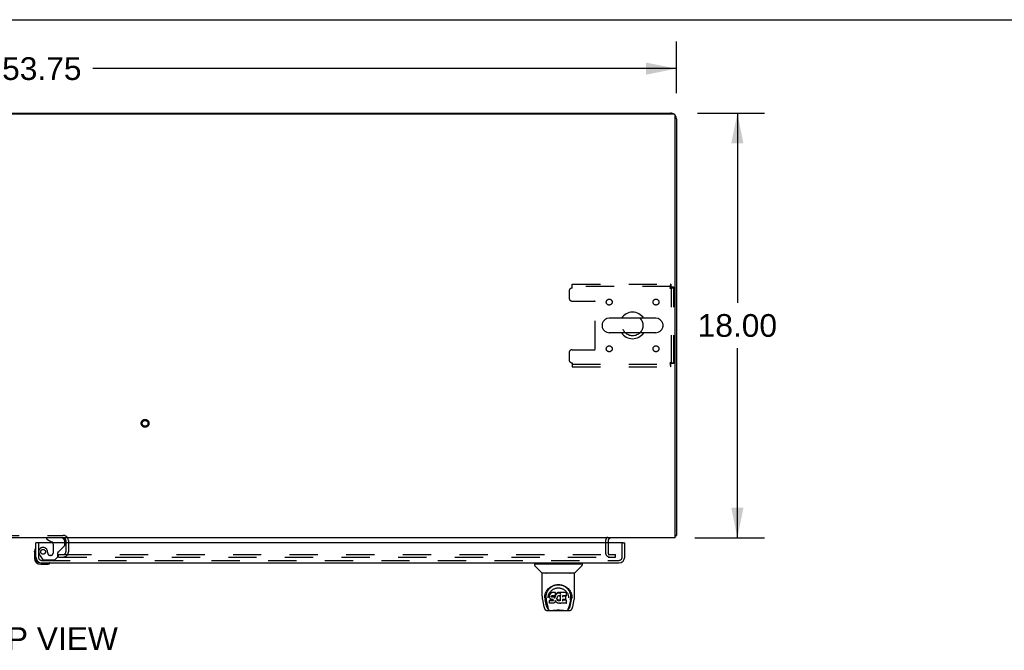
# Model space of a CAD drawing. Header units: inches. Extents: x 0 to 218, y 0 to 141.
# Tile 72 of 76: x 66 to 108, y 114 to 141. Entities that reach past the tile are written whole.
import ezdxf

# ---------------------------------------------------------------- set-up
doc = ezdxf.new("R2010")
doc.units = ezdxf.units.IN
doc.header["$LTSCALE"] = 11.987179
doc.header["$MEASUREMENT"] = 0
doc.linetypes.add('HIDDEN', pattern=[0.2, 0.1, -0.1])
doc.layers.get('0').update_dxf_attribs({"linetype": 'CONTINUOUS'})
for name, color, linetype in [('DEFAULT_2', 8, 'HIDDEN'), ('DIMENSIONS', 7, 'CONTINUOUS'), ('MAIN_RH_DOOR_ASSEMBLY', 7, 'CONTINUOUS')]:
    doc.layers.add(name, color=color, linetype=linetype)
doc.styles.get("Standard").update_dxf_attribs({"font": 'arial.ttf'})
doc.dimstyles.new('DIMSTYLE_1', dxfattribs={"dimtxt": 0.961538, "dimasz": 1.282051, "dimexe": 0.09, "dimexo": 0.07, "dimgap": 0.0375, "dimtad": 0, "dimtih": 1, "dimtoh": 1, "dimzin": 4, "dimdsep": 46, "dimtxsty": 'Standard', "dimblk": '_FILLED', "dimblk1": '_FILLED', "dimblk2": '_FILLED', "dimcen": 0.09, "dimadec": 3, "dimazin": 1, "dimtfac": 1, "dimtdec": 3, "dimtofl": 0, "dimtmove": 0, "dimatfit": 3, "dimldrblk": '_FILLED', "dimfxl": 0, "dimtolj": 1, "dimtzin": 4, "dimarcsym": 0})

# ---------------------------------------------------------------- blocks, each defined once
blk = doc.blocks.new('_FILLED')
at = {"color": 0, "linetype": 'ByBlock'}
blk.add_solid([(0, 0), (-1, 0.2), (-1, -0.2)], dxfattribs=at)
blk = doc.blocks.new('*D1')
at = {"layer": 'DIMENSIONS', "color": 2, "linetype": 'Continuous'}
for p, q in [((40.523, 137.915), (40.523, 140.106)), ((94.273, 137.915), (94.273, 140.106)), ((40.523, 138.952), (65.237, 138.952)), ((94.273, 138.952), (69.559, 138.952))]:
    blk.add_line(p, q, dxfattribs=at)
at = {"layer": 'DIMENSIONS', "color": 2, "linetype": 'Continuous', "xscale": 1.2820512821, "yscale": 1.2820512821, "zscale": 1.2820512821, "rotation": 180}
blk.add_blockref('_FILLED', (40.523, 138.952), dxfattribs=at)
at = {"layer": 'DIMENSIONS', "color": 2, "linetype": 'Continuous', "xscale": 1.2820512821, "yscale": 1.2820512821, "zscale": 1.2820512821}
blk.add_blockref('_FILLED', (94.273, 138.952), dxfattribs=at)
at = {"layer": 'DIMENSIONS', "color": 2, "linetype": 'Continuous', "insert": (67.398, 139.433), "char_height": 0.9615, "width": 3.36002, "attachment_point": 2, "line_spacing_factor": 0.9}
blk.add_mtext('53.75', dxfattribs=at)
blk = doc.blocks.new('*D2')
at = {"layer": 'DIMENSIONS', "color": 2, "linetype": 'Continuous'}
for p, q in [((95.17, 137.069), (98.009, 137.069)), ((96.856, 137.069), (96.856, 129.031)), ((96.856, 119.069), (96.856, 127.108)), ((95.056, 119.069), (98.009, 119.069))]:
    blk.add_line(p, q, dxfattribs=at)
at = {"layer": 'DIMENSIONS', "color": 2, "linetype": 'Continuous', "xscale": 1.2820512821, "yscale": 1.2820512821, "zscale": 1.2820512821}
for p, rotation in [((96.856, 137.069), 90), ((96.856, 119.069), 270)]:
    blk.add_blockref('_FILLED', p, dxfattribs=dict(at, rotation=rotation))
at = {"layer": 'DIMENSIONS', "color": 2, "linetype": 'Continuous', "insert": (96.856, 128.55), "char_height": 0.9615, "width": 3.36002, "attachment_point": 2, "line_spacing_factor": 0.9}
blk.add_mtext('18.00', dxfattribs=at)

msp = doc.modelspace()

# ---------------------------------------------------------------- linework, layer by layer
at = {"color": 7, "linetype": 'Continuous'}
for p, q in [((0, 141.026), (217.949, 141.026)), ((94.169, 137.017), (40.627, 137.017)), ((40.769, 137.069), (94.026, 137.069)), ((77.273, 137.069), (77.273, 137.017)), ((94.221, 119.069), (94.221, 136.965)), ((94.273, 136.823), (94.273, 119.173)), ((91.131, 128.113), (91.131, 128.026)), ((93.406, 128.375), (91.431, 128.375)), ((93.706, 128.113), (93.706, 128.026)), ((93.406, 127.763), (91.431, 127.763)), ((94.221, 119.069), (40.575, 119.069)), ((68.419, 118.927), (68.419, 118.865)), ((91.377, 118.927), (91.377, 118.865)), ((94.273, 119.173), (94.221, 119.173))]:
    msp.add_line(p, q, dxfattribs=at)
for points in [[(94.221, 119.154), (94.221, 119.154), (94.225, 119.155), (94.229, 119.156), (94.233, 119.157), (94.237, 119.158)], [(94.237, 119.158), (94.245, 119.159), (94.249, 119.16), (94.252, 119.161), (94.255, 119.161), (94.258, 119.162), (94.261, 119.163), (94.264, 119.164), (94.266, 119.165), (94.268, 119.166), (94.269, 119.167), (94.271, 119.168), (94.272, 119.169), (94.272, 119.171), (94.273, 119.172), (94.273, 119.173)]]:
    msp.add_lwpolyline(points, dxfattribs=at)
for centre, radius, start, end in [((94.026, 136.823), 0.246, 51.7355, 90), ((94.169, 136.965), 0.052, 0, 90), ((94.026, 136.823), 0.246, 0, 38.2645), ((92.419, 128.069), 0.562, 32.9567, 147.0433), ((91.275, 128.113), 0.144, 164.3697, 180), ((91.275, 128.026), 0.144, 180, 195.6303), ((91.431, 128.069), 0.306, 90, 164.3697), ((93.406, 128.069), 0.306, 15.6303, 90), ((93.563, 128.113), 0.144, 0, 15.6303), ((93.563, 128.026), 0.144, 344.3697, 360), ((91.431, 128.069), 0.306, 195.6303, 270), ((92.419, 128.069), 0.562, 212.956, 327.044), ((93.406, 128.069), 0.306, 270, 344.3697), ((68.304, 118.954), 0.115, 64.7498, 90), ((91.519, 118.927), 0.142, 90, 180)]:
    msp.add_arc(centre, radius, start, end, dxfattribs=at)
at = {"color": 3, "linetype": 'Continuous'}
msp.add_arc((68.304, 118.954), 0.115, 0, 64.7498, dxfattribs=at)
at = {"layer": 'DEFAULT_2', "color": 8, "linetype": 'HIDDEN'}
for p, q in [((89.856, 129.819), (94.035, 129.819)), ((89.856, 129.652), (89.856, 129.819)), ((94.035, 129.715), (89.856, 129.715)), ((94.035, 129.819), (94.035, 129.715)), ((94.169, 129.685), (94.065, 129.685)), ((94.065, 126.453), (94.065, 129.685)), ((94.169, 126.453), (94.169, 129.685)), ((89.731, 129.527), (89.731, 129.226)), ((89.856, 129.101), (90.801, 129.101)), ((90.831, 127.068), (90.831, 129.071)), ((89.731, 126.913), (89.731, 126.611)), ((89.856, 127.038), (90.801, 127.038)), ((89.856, 126.486), (89.856, 126.319)), ((89.856, 126.423), (94.035, 126.423)), ((94.035, 126.319), (94.035, 126.423)), ((94.169, 126.453), (94.065, 126.453)), ((89.856, 126.319), (94.035, 126.319)), ((65.242, 119.173), (68.304, 119.173)), ((68.419, 118.954), (68.419, 118.927)), ((68.419, 118.865), (68.419, 118.476)), ((68.523, 118.954), (68.523, 118.476)), ((91.273, 118.927), (91.273, 118.443)), ((91.377, 118.865), (91.377, 118.443)), ((68.106, 118.361), (68.304, 118.361)), ((68.106, 118.257), (68.106, 118.361)), ((68.106, 118.257), (91.356, 118.257)), ((68.304, 118.361), (91.356, 118.361)), ((91.384, 118.361), (91.689, 118.361)), ((91.384, 118.257), (91.689, 118.257)), ((91.689, 118.257), (91.689, 118.361))]:
    msp.add_line(p, q, dxfattribs=at)
for points in [[(94.035, 129.819), (94.032, 129.818), (94.03, 129.815), (94.028, 129.81), (94.025, 129.803), (94.023, 129.794), (94.021, 129.783), (94.018, 129.77), (94.016, 129.757), (94.014, 129.741), (94.011, 129.725), (94.009, 129.708), (94.007, 129.69), (94.004, 129.671), (94.002, 129.652)], [(94.035, 129.715), (94.032, 129.715), (94.03, 129.714), (94.028, 129.712), (94.025, 129.709), (94.023, 129.706), (94.021, 129.702), (94.018, 129.697), (94.016, 129.692), (94.014, 129.686), (94.011, 129.68), (94.009, 129.673), (94.007, 129.666), (94.004, 129.659), (94.002, 129.652)], [(94.002, 129.652), (94.02, 129.655), (94.039, 129.657), (94.057, 129.659), (94.074, 129.662), (94.091, 129.664), (94.106, 129.667), (94.12, 129.669), (94.132, 129.671), (94.143, 129.674), (94.152, 129.676), (94.159, 129.678), (94.165, 129.681), (94.168, 129.683), (94.169, 129.685)], [(94.002, 129.652), (94.009, 129.655), (94.016, 129.657), (94.023, 129.659), (94.029, 129.662), (94.035, 129.664), (94.041, 129.667), (94.046, 129.669), (94.051, 129.671), (94.055, 129.674), (94.059, 129.676), (94.061, 129.678), (94.063, 129.681), (94.064, 129.683), (94.065, 129.685)], [(94.169, 126.453), (94.168, 126.456), (94.165, 126.458), (94.159, 126.46), (94.152, 126.463), (94.143, 126.465), (94.132, 126.468), (94.12, 126.47), (94.106, 126.472), (94.091, 126.475), (94.074, 126.477), (94.057, 126.479), (94.039, 126.482), (94.02, 126.484), (94.002, 126.486)], [(94.002, 126.486), (94.004, 126.479), (94.007, 126.472), (94.009, 126.466), (94.011, 126.459), (94.014, 126.453), (94.016, 126.447), (94.018, 126.442), (94.021, 126.437), (94.023, 126.433), (94.025, 126.43), (94.028, 126.427), (94.03, 126.425), (94.032, 126.424), (94.035, 126.423)], [(94.065, 126.453), (94.064, 126.456), (94.063, 126.458), (94.061, 126.46), (94.059, 126.463), (94.055, 126.465), (94.051, 126.468), (94.046, 126.47), (94.041, 126.472), (94.035, 126.475), (94.029, 126.477), (94.023, 126.479), (94.016, 126.482), (94.009, 126.484), (94.002, 126.486)], [(94.002, 126.486), (94.004, 126.468), (94.007, 126.449), (94.009, 126.431), (94.011, 126.414), (94.014, 126.398), (94.016, 126.382), (94.018, 126.368), (94.021, 126.356), (94.023, 126.345), (94.025, 126.336), (94.028, 126.329), (94.03, 126.324), (94.032, 126.32), (94.035, 126.319)]]:
    msp.add_lwpolyline(points, dxfattribs=at)
for centre, radius in [((91.429, 129.059), 0.125), ((93.408, 129.059), 0.125), ((92.419, 128.069), 0.438), ((91.429, 127.08), 0.125), ((93.408, 127.08), 0.125), ((71.773, 123.923), 0.164), ((71.773, 123.923), 0.124)]:
    msp.add_circle(centre, radius, dxfattribs=at)
for centre, radius, start, end in [((89.856, 129.527), 0.125, 90, 180), ((89.856, 129.226), 0.125, 180, 270), ((90.801, 129.071), 0.03, 0, 90), ((89.856, 126.913), 0.125, 90, 180), ((90.801, 127.068), 0.03, 270, 360), ((89.856, 126.611), 0.125, 180, 270), ((68.304, 118.954), 0.219, 0, 90), ((91.519, 118.927), 0.246, 130.9655, 180), ((68.304, 118.476), 0.219, 270, 360), ((68.304, 118.476), 0.115, 270, 360), ((91.459, 118.443), 0.186, 180, 270), ((91.459, 118.443), 0.0823, 180, 270)]:
    msp.add_arc(centre, radius, start, end, dxfattribs=at)
at = {"layer": 'MAIN_RH_DOOR_ASSEMBLY', "color": 7, "linetype": 'Continuous'}
for p, q in [((67.21, 118.865), (67.148, 118.865)), ((67.59, 119.069), (67.59, 119.03)), ((67.59, 119.03), (67.828, 118.892)), ((68.377, 118.865), (68.377, 118.912)), ((92.023, 118.865), (92.085, 118.865)), ((67.088, 118.471), (67.091, 118.509)), ((67.088, 118.471), (67.088, 118.214)), ((67.134, 118.606), (67.134, 118.606)), ((67.148, 118.258), (67.148, 118.214)), ((67.351, 118.011), (67.394, 118.011)), ((88.328, 117.972), (88.328, 118.011)), ((90.218, 117.972), (90.218, 118.011)), ((67.351, 117.951), (67.607, 117.951)), ((67.736, 117.996), (67.74, 117.997)), ((67.74, 117.997), (67.741, 117.998)), ((88.269, 117.964), (88.269, 117.91)), ((88.277, 117.972), (90.269, 117.972)), ((88.575, 117.587), (88.28, 117.882)), ((89.97, 117.587), (90.265, 117.882)), ((90.277, 117.964), (90.277, 117.91)), ((88.584, 116.599), (88.584, 117.563)), ((89.954, 117.57), (88.592, 117.57)), ((89.95, 117.578), (88.596, 117.578)), ((88.658, 117.578), (88.656, 117.574)), ((88.656, 117.574), (88.656, 117.574)), ((89.89, 117.574), (89.888, 117.578)), ((89.89, 117.574), (89.89, 117.574)), ((89.962, 116.599), (89.962, 117.563)), ((88.84, 116.854), (88.866, 116.888)), ((88.997, 116.759), (88.971, 116.751)), ((89.15, 116.759), (88.997, 116.759)), ((88.997, 116.722), (88.997, 116.759)), ((89.149, 116.724), (89.15, 116.759)), ((89.151, 116.704), (89.15, 116.759)), ((89.624, 116.771), (89.641, 116.747)), ((88.599, 116.456), (88.664, 116.15)), ((88.691, 116.514), (88.695, 116.572)), ((88.691, 116.515), (88.691, 116.514)), ((88.695, 116.572), (88.703, 116.626)), ((88.705, 116.632), (88.704, 116.578)), ((88.772, 116.182), (88.716, 116.459)), ((88.752, 116.525), (88.754, 116.499)), ((88.762, 116.435), (88.825, 116.131)), ((88.837, 116.528), (88.837, 116.528)), ((88.897, 116.652), (88.896, 116.627)), ((88.896, 116.593), (88.896, 116.627)), ((88.898, 116.568), (88.896, 116.592)), ((88.896, 116.592), (88.896, 116.592)), ((88.902, 116.677), (88.897, 116.652)), ((88.898, 116.617), (88.897, 116.652)), ((88.898, 116.568), (88.898, 116.567)), ((88.902, 116.543), (88.898, 116.567)), ((88.912, 116.701), (88.902, 116.677)), ((88.903, 116.642), (88.902, 116.677)), ((88.912, 116.519), (88.902, 116.543)), ((88.902, 116.543), (88.902, 116.543)), ((88.91, 116.426), (88.902, 116.418)), ((88.904, 116.305), (88.902, 116.418)), ((88.972, 116.427), (88.91, 116.426)), ((88.91, 116.39), (88.91, 116.426)), ((88.927, 116.723), (88.912, 116.701)), ((88.913, 116.666), (88.912, 116.701)), ((88.925, 116.498), (88.912, 116.519)), ((88.912, 116.519), (88.912, 116.519)), ((88.925, 116.498), (88.926, 116.498)), ((88.943, 116.48), (88.926, 116.498)), ((88.937, 116.733), (88.927, 116.723)), ((88.927, 116.687), (88.927, 116.723)), ((88.948, 116.74), (88.937, 116.733)), ((88.937, 116.697), (88.937, 116.733)), ((88.964, 116.466), (88.943, 116.48)), ((88.943, 116.48), (88.943, 116.48)), ((88.971, 116.751), (88.948, 116.74)), ((88.948, 116.704), (88.948, 116.74)), ((88.977, 116.461), (88.964, 116.466)), ((88.964, 116.466), (88.964, 116.466)), ((88.971, 116.714), (88.971, 116.751)), ((89.032, 116.427), (88.972, 116.427)), ((88.972, 116.39), (88.972, 116.427)), ((88.972, 116.39), (88.972, 116.388)), ((88.99, 116.459), (88.977, 116.461)), ((88.977, 116.461), (88.977, 116.461)), ((88.986, 116.595), (88.985, 116.581)), ((88.988, 116.608), (88.986, 116.595)), ((88.986, 116.575), (88.986, 116.593)), ((88.987, 116.569), (88.988, 116.604)), ((88.99, 116.612), (88.988, 116.608)), ((88.991, 116.601), (88.988, 116.604)), ((88.993, 116.614), (88.99, 116.611)), ((88.99, 116.565), (88.991, 116.601)), ((89.038, 116.459), (88.99, 116.459)), ((88.994, 116.598), (88.991, 116.601)), ((89.004, 116.617), (88.993, 116.614)), ((89.006, 116.595), (88.994, 116.598)), ((88.994, 116.562), (88.994, 116.598)), ((89.018, 116.618), (89.004, 116.617)), ((89.005, 116.557), (89.006, 116.558)), ((89.029, 116.596), (89.006, 116.595)), ((89.006, 116.558), (89.006, 116.595)), ((89.018, 116.619), (89.018, 116.618)), ((89.131, 116.618), (89.018, 116.618)), ((89.054, 116.594), (89.029, 116.596)), ((89.029, 116.559), (89.029, 116.596)), ((89.029, 116.557), (89.029, 116.559)), ((89.046, 116.428), (89.032, 116.427)), ((89.032, 116.39), (89.032, 116.427)), ((89.032, 116.39), (89.033, 116.389)), ((89.044, 116.458), (89.038, 116.459)), ((89.038, 116.459), (89.038, 116.459)), ((89.049, 116.456), (89.044, 116.458)), ((89.051, 116.431), (89.046, 116.428)), ((89.046, 116.391), (89.046, 116.428)), ((89.054, 116.453), (89.049, 116.456)), ((89.055, 116.435), (89.051, 116.431)), ((89.051, 116.394), (89.051, 116.431)), ((89.053, 116.556), (89.054, 116.557)), ((89.079, 116.589), (89.054, 116.594)), ((89.054, 116.557), (89.054, 116.594)), ((89.058, 116.448), (89.054, 116.453)), ((89.061, 116.442), (89.055, 116.435)), ((89.056, 116.399), (89.055, 116.435)), ((89.064, 116.436), (89.058, 116.448)), ((89.064, 116.411), (89.063, 116.436)), ((89.066, 116.423), (89.064, 116.436)), ((89.066, 116.417), (89.066, 116.426)), ((89.091, 116.583), (89.079, 116.589)), ((89.079, 116.552), (89.079, 116.589)), ((89.102, 116.575), (89.091, 116.583)), ((89.091, 116.546), (89.091, 116.583)), ((89.121, 116.557), (89.102, 116.575)), ((89.102, 116.539), (89.102, 116.575)), ((89.12, 116.521), (89.121, 116.557)), ((89.128, 116.345), (89.12, 116.335)), ((89.13, 116.542), (89.121, 116.557)), ((89.133, 116.357), (89.128, 116.346)), ((89.128, 116.346), (89.128, 116.345)), ((89.133, 116.585), (89.13, 116.542)), ((89.13, 116.506), (89.13, 116.542)), ((89.143, 116.619), (89.131, 116.618)), ((89.131, 116.618), (89.131, 116.619)), ((89.132, 116.499), (89.131, 116.5)), ((89.137, 116.607), (89.133, 116.585)), ((89.134, 116.55), (89.133, 116.585)), ((89.143, 116.379), (89.133, 116.357)), ((89.133, 116.357), (89.133, 116.357)), ((89.14, 116.619), (89.137, 116.607)), ((89.138, 116.573), (89.137, 116.607)), ((89.147, 116.631), (89.143, 116.62)), ((89.144, 116.595), (89.143, 116.621)), ((89.149, 116.403), (89.143, 116.379)), ((89.143, 116.379), (89.143, 116.379)), ((89.149, 116.646), (89.147, 116.632)), ((89.147, 116.632), (89.147, 116.631)), ((89.15, 116.67), (89.149, 116.646)), ((89.152, 116.652), (89.149, 116.643)), ((89.149, 116.646), (89.149, 116.646)), ((89.149, 116.414), (89.149, 116.415)), ((89.149, 116.415), (89.149, 116.415)), ((89.149, 116.413), (89.149, 116.414)), ((89.15, 116.413), (89.149, 116.413)), ((89.149, 116.413), (89.149, 116.413)), ((89.15, 116.411), (89.149, 116.403)), ((89.149, 116.403), (89.149, 116.403)), ((89.15, 116.67), (89.151, 116.704)), ((89.17, 116.375), (89.15, 116.411)), ((89.163, 116.672), (89.152, 116.652)), ((89.152, 116.616), (89.152, 116.652)), ((89.176, 116.692), (89.163, 116.672)), ((89.164, 116.637), (89.163, 116.672)), ((89.183, 116.357), (89.17, 116.375)), ((89.17, 116.375), (89.17, 116.375)), ((89.192, 116.709), (89.176, 116.692)), ((89.177, 116.656), (89.176, 116.692)), ((89.199, 116.34), (89.183, 116.357)), ((89.183, 116.357), (89.183, 116.357)), ((89.209, 116.726), (89.192, 116.709)), ((89.192, 116.673), (89.192, 116.709)), ((89.228, 116.74), (89.209, 116.726)), ((89.209, 116.69), (89.209, 116.726)), ((89.216, 116.52), (89.214, 116.494)), ((89.215, 116.481), (89.216, 116.516)), ((89.219, 116.546), (89.216, 116.52)), ((89.216, 116.516), (89.216, 116.52)), ((89.219, 116.504), (89.216, 116.516)), ((89.218, 116.469), (89.219, 116.504)), ((89.223, 116.557), (89.219, 116.545)), ((89.228, 116.48), (89.219, 116.504)), ((89.228, 116.567), (89.223, 116.557)), ((89.251, 116.75), (89.228, 116.74)), ((89.229, 116.704), (89.228, 116.74)), ((89.242, 116.59), (89.228, 116.567)), ((89.24, 116.458), (89.228, 116.48)), ((89.228, 116.445), (89.228, 116.48)), ((89.248, 116.448), (89.24, 116.458)), ((89.24, 116.422), (89.24, 116.458)), ((89.249, 116.598), (89.242, 116.59)), ((89.258, 116.44), (89.248, 116.448)), ((89.248, 116.412), (89.248, 116.448)), ((89.258, 116.604), (89.249, 116.598)), ((89.274, 116.755), (89.251, 116.75)), ((89.251, 116.713), (89.251, 116.75)), ((89.257, 116.404), (89.258, 116.44)), ((89.282, 116.614), (89.258, 116.604)), ((89.268, 116.433), (89.258, 116.44)), ((89.279, 116.428), (89.268, 116.433)), ((89.268, 116.397), (89.268, 116.433)), ((89.298, 116.758), (89.274, 116.755)), ((89.274, 116.719), (89.274, 116.755)), ((89.291, 116.426), (89.279, 116.428)), ((89.279, 116.392), (89.279, 116.428)), ((89.293, 116.617), (89.282, 116.614)), ((89.291, 116.426), (89.304, 116.426)), ((89.291, 116.389), (89.291, 116.426)), ((89.291, 116.388), (89.291, 116.389)), ((89.304, 116.617), (89.293, 116.617)), ((89.298, 116.758), (89.322, 116.757)), ((89.298, 116.721), (89.298, 116.758)), ((89.298, 116.72), (89.298, 116.721)), ((89.315, 116.614), (89.304, 116.617)), ((89.316, 116.428), (89.304, 116.426)), ((89.304, 116.389), (89.304, 116.426)), ((89.304, 116.388), (89.304, 116.389)), ((89.327, 116.61), (89.315, 116.614)), ((89.328, 116.432), (89.316, 116.428)), ((89.316, 116.391), (89.316, 116.428)), ((89.335, 116.755), (89.322, 116.757)), ((89.322, 116.72), (89.322, 116.757)), ((89.322, 116.719), (89.322, 116.72)), ((89.339, 116.437), (89.328, 116.432)), ((89.328, 116.395), (89.328, 116.432)), ((89.348, 116.751), (89.335, 116.755)), ((89.335, 116.719), (89.335, 116.755)), ((89.349, 116.444), (89.339, 116.437)), ((89.339, 116.4), (89.339, 116.437)), ((89.361, 116.657), (89.345, 116.617)), ((89.347, 116.714), (89.348, 116.751)), ((89.36, 116.743), (89.348, 116.751)), ((89.35, 116.408), (89.349, 116.444)), ((89.608, 116.757), (89.359, 116.757)), ((89.36, 116.708), (89.359, 116.757)), ((89.362, 116.658), (89.361, 116.658)), ((89.366, 116.405), (89.361, 116.657)), ((89.363, 116.664), (89.362, 116.662)), ((89.362, 116.662), (89.362, 116.661)), ((89.362, 116.661), (89.362, 116.66)), ((89.362, 116.66), (89.362, 116.659)), ((89.362, 116.659), (89.362, 116.659)), ((89.362, 116.659), (89.362, 116.658)), ((89.362, 116.658), (89.362, 116.658)), ((89.362, 116.658), (89.362, 116.658)), ((89.363, 116.665), (89.363, 116.664)), ((89.368, 116.396), (89.367, 116.398)), ((89.45, 116.462), (89.448, 116.388)), ((89.577, 116.462), (89.449, 116.462)), ((89.609, 116.423), (89.449, 116.423)), ((89.608, 116.618), (89.45, 116.618)), ((89.451, 116.618), (89.45, 116.56)), ((89.577, 116.595), (89.451, 116.595)), ((89.589, 116.474), (89.591, 116.581)), ((89.617, 116.306), (89.619, 116.412)), ((89.622, 116.632), (89.624, 116.741)), ((89.706, 116.559), (89.708, 116.528)), ((89.708, 116.528), (89.708, 116.528)), ((89.783, 116.432), (89.721, 116.131)), ((89.773, 116.182), (89.83, 116.459)), ((89.829, 116.677), (89.842, 116.626)), ((89.841, 116.632), (89.841, 116.578)), ((89.854, 116.514), (89.854, 116.515)), ((89.882, 116.15), (89.947, 116.456)), ((88.788, 115.996), (89.758, 115.996)), ((88.831, 116.074), (88.838, 116.074)), ((88.838, 116.074), (88.841, 116.066)), ((88.842, 116.063), (88.841, 116.066)), ((88.911, 116.298), (88.904, 116.305)), ((89.057, 116.298), (88.911, 116.298)), ((88.911, 116.298), (88.911, 116.298)), ((89.07, 116.299), (89.057, 116.298)), ((89.082, 116.304), (89.07, 116.299)), ((89.103, 116.318), (89.082, 116.304)), ((89.082, 116.304), (89.082, 116.304)), ((89.12, 116.335), (89.103, 116.318)), ((89.103, 116.318), (89.103, 116.318)), ((89.12, 116.335), (89.12, 116.335)), ((89.216, 116.325), (89.199, 116.34)), ((89.199, 116.34), (89.199, 116.34)), ((89.234, 116.311), (89.216, 116.325)), ((89.216, 116.325), (89.216, 116.325)), ((89.244, 116.305), (89.234, 116.311)), ((89.234, 116.311), (89.234, 116.311)), ((89.255, 116.302), (89.244, 116.305)), ((89.244, 116.305), (89.244, 116.305)), ((89.277, 116.296), (89.255, 116.302)), ((89.3, 116.294), (89.277, 116.296)), ((89.323, 116.297), (89.3, 116.294)), ((89.3, 116.294), (89.3, 116.294)), ((89.345, 116.304), (89.323, 116.297)), ((89.364, 116.315), (89.345, 116.304)), ((89.345, 116.304), (89.345, 116.304)), ((89.37, 116.315), (89.364, 116.315)), ((89.369, 116.306), (89.369, 116.315)), ((89.609, 116.298), (89.378, 116.298)), ((89.704, 116.063), (89.705, 116.066)), ((89.705, 116.066), (89.707, 116.074)), ((89.707, 116.074), (89.714, 116.074))]:
    msp.add_line(p, q, dxfattribs=at)
at = {"layer": 'MAIN_RH_DOOR_ASSEMBLY', "color": 3, "linetype": 'Continuous'}
for p, q in [((67.148, 118.258), (67.148, 118.865)), ((92.023, 118.865), (67.21, 118.865)), ((92.085, 118.258), (92.085, 118.865)), ((67.394, 118.011), (91.839, 118.011))]:
    msp.add_line(p, q, dxfattribs=at)
at = {"layer": 'MAIN_RH_DOOR_ASSEMBLY', "color": 8, "linetype": 'HIDDEN'}
for p, q in [((67.252, 118.865), (67.252, 118.258)), ((68.22, 119.069), (67.59, 119.069)), ((68.377, 118.79), (68.377, 118.865)), ((91.981, 118.258), (91.981, 118.865)), ((67.878, 118.806), (67.878, 118.426)), ((68.07, 118.262), (68.07, 118.441)), ((68.128, 118.5), (68.348, 118.719)), ((67.326, 118.314), (67.428, 118.17)), ((67.394, 118.115), (91.839, 118.115)), ((67.492, 118.136), (67.944, 118.136)), ((67.649, 118.426), (67.649, 118.415)), ((67.78, 118.328), (67.747, 118.328)), ((67.944, 118.136), (68.07, 118.262))]:
    msp.add_line(p, q, dxfattribs=at)
at = {"layer": 'MAIN_RH_DOOR_ASSEMBLY', "color": 7, "linetype": 'Continuous'}
for points in [[(67.134, 118.606), (67.134, 118.605), (67.134, 118.603), (67.133, 118.6)], [(67.741, 117.998), (67.743, 117.998), (67.743, 117.998)], [(88.655, 117.573), (88.654, 117.572), (88.654, 117.572), (88.654, 117.571), (88.653, 117.571), (88.654, 117.57)], [(88.656, 117.574), (88.655, 117.573), (88.655, 117.573)], [(89.891, 117.573), (89.89, 117.573), (89.89, 117.574)], [(89.892, 117.57), (89.892, 117.571), (89.892, 117.571), (89.892, 117.572), (89.891, 117.572), (89.891, 117.573)], [(88.703, 116.626), (88.716, 116.677), (88.733, 116.725), (88.753, 116.77), (88.776, 116.811), (88.802, 116.85), (88.83, 116.885), (88.861, 116.919), (88.894, 116.95), (88.93, 116.978), (88.969, 117.004), (89.01, 117.027), (89.052, 117.046), (89.096, 117.062), (89.14, 117.074), (89.185, 117.083), (89.229, 117.088), (89.273, 117.09), (89.317, 117.088), (89.361, 117.083), (89.406, 117.074), (89.45, 117.062), (89.493, 117.046), (89.536, 117.027), (89.577, 117.004), (89.615, 116.978), (89.651, 116.949), (89.685, 116.918), (89.716, 116.885), (89.744, 116.849), (89.769, 116.811), (89.792, 116.77), (89.812, 116.725), (89.829, 116.677)], [(88.752, 116.525), (88.751, 116.549), (88.752, 116.596), (88.757, 116.642), (88.767, 116.689), (88.78, 116.734), (88.797, 116.776), (88.817, 116.817), (88.84, 116.854)], [(88.866, 116.888), (88.892, 116.919), (88.921, 116.947)], [(88.905, 116.746), (88.921, 116.771), (88.94, 116.794), (88.959, 116.816), (88.98, 116.836), (89.003, 116.855), (89.027, 116.873), (89.052, 116.889), (89.078, 116.903), (89.105, 116.915), (89.133, 116.926), (89.161, 116.934), (89.189, 116.941), (89.217, 116.945), (89.245, 116.948), (89.273, 116.949), (89.3, 116.948), (89.328, 116.945), (89.356, 116.941), (89.384, 116.934), (89.412, 116.926), (89.44, 116.915), (89.467, 116.903), (89.494, 116.889), (89.519, 116.873), (89.543, 116.855), (89.565, 116.836), (89.586, 116.816), (89.606, 116.794), (89.624, 116.771)], [(88.921, 116.947), (88.95, 116.972), (88.981, 116.994), (89.012, 117.014)], [(89.012, 117.014), (89.044, 117.031), (89.076, 117.045), (89.109, 117.057)], [(89.109, 117.057), (89.141, 117.067), (89.174, 117.074), (89.206, 117.079), (89.239, 117.082), (89.272, 117.084), (89.304, 117.083), (89.337, 117.08), (89.369, 117.075), (89.402, 117.067)], [(89.402, 117.067), (89.434, 117.058), (89.466, 117.046), (89.498, 117.032)], [(89.498, 117.032), (89.53, 117.016), (89.561, 116.997), (89.592, 116.975), (89.622, 116.95), (89.65, 116.922), (89.677, 116.891), (89.703, 116.857), (89.726, 116.82), (89.747, 116.779), (89.765, 116.736), (89.778, 116.691), (89.788, 116.645), (89.794, 116.597)], [(88.584, 116.599), (88.585, 116.566), (88.588, 116.526), (88.593, 116.486), (88.599, 116.455)], [(88.704, 116.578), (88.705, 116.543), (88.709, 116.499), (88.716, 116.459)], [(88.754, 116.499), (88.756, 116.479), (88.759, 116.456), (88.762, 116.435)], [(88.837, 116.528), (88.839, 116.559), (88.845, 116.596)], [(88.845, 116.596), (88.853, 116.63), (88.863, 116.663), (88.876, 116.693)], [(88.876, 116.693), (88.889, 116.72), (88.905, 116.746)], [(88.896, 116.592), (88.897, 116.592), (88.897, 116.592), (88.897, 116.591), (88.898, 116.591), (88.898, 116.591), (88.898, 116.591)], [(88.898, 116.617), (88.898, 116.617), (88.898, 116.616), (88.899, 116.616), (88.899, 116.616), (88.899, 116.616), (88.9, 116.616)], [(88.898, 116.567), (88.898, 116.567), (88.898, 116.567), (88.898, 116.567), (88.899, 116.566), (88.899, 116.566), (88.9, 116.566)], [(88.902, 116.543), (88.902, 116.542), (88.903, 116.542), (88.903, 116.542), (88.904, 116.542), (88.904, 116.542)], [(88.903, 116.642), (88.903, 116.641), (88.903, 116.641), (88.904, 116.641), (88.904, 116.641), (88.904, 116.64), (88.905, 116.64)], [(88.903, 116.382), (88.903, 116.382), (88.903, 116.382), (88.904, 116.382), (88.904, 116.382), (88.904, 116.381), (88.905, 116.381)], [(88.91, 116.389), (88.91, 116.389), (88.911, 116.389), (88.911, 116.389), (88.911, 116.388), (88.911, 116.388), (88.911, 116.388)], [(88.912, 116.519), (88.912, 116.519), (88.912, 116.519), (88.913, 116.519), (88.913, 116.519)], [(88.913, 116.666), (88.913, 116.665), (88.913, 116.665), (88.913, 116.665), (88.914, 116.665), (88.914, 116.665), (88.914, 116.664)], [(88.926, 116.498), (88.926, 116.498), (88.926, 116.498), (88.926, 116.498), (88.927, 116.498), (88.927, 116.498)], [(88.927, 116.687), (88.928, 116.687), (88.928, 116.687), (88.928, 116.686), (88.928, 116.686), (88.928, 116.686), (88.929, 116.686)], [(88.937, 116.696), (88.937, 116.696), (88.937, 116.696), (88.938, 116.696), (88.938, 116.695), (88.938, 116.695), (88.938, 116.695)], [(88.943, 116.48), (88.943, 116.48), (88.944, 116.48), (88.944, 116.48), (88.944, 116.48)], [(88.948, 116.704), (88.948, 116.704), (88.948, 116.703), (88.949, 116.703), (88.949, 116.703), (88.949, 116.703), (88.949, 116.703)], [(88.964, 116.466), (88.965, 116.466), (88.965, 116.466), (88.965, 116.466)], [(88.971, 116.714), (88.971, 116.714), (88.971, 116.714), (88.972, 116.714), (88.972, 116.713), (88.972, 116.713), (88.972, 116.713)], [(88.977, 116.461), (88.977, 116.461), (88.977, 116.461), (88.977, 116.462)], [(88.983, 116.579), (88.984, 116.579), (88.984, 116.58), (88.985, 116.58), (88.985, 116.58), (88.985, 116.58), (88.985, 116.581)], [(88.984, 116.594), (88.985, 116.594), (88.985, 116.594), (88.986, 116.594), (88.986, 116.594), (88.986, 116.595), (88.986, 116.595)], [(88.984, 116.573), (88.984, 116.573), (88.985, 116.573), (88.985, 116.573), (88.985, 116.574), (88.986, 116.574), (88.986, 116.574)], [(88.986, 116.607), (88.987, 116.607), (88.987, 116.607), (88.988, 116.607), (88.988, 116.608), (88.988, 116.608)], [(88.986, 116.568), (88.986, 116.568), (88.986, 116.568), (88.987, 116.568), (88.987, 116.568), (88.987, 116.569), (88.987, 116.569)], [(88.988, 116.611), (88.989, 116.611), (88.989, 116.611), (88.99, 116.611), (88.99, 116.611)], [(88.989, 116.563), (88.989, 116.563), (88.989, 116.564), (88.989, 116.564), (88.99, 116.564), (88.99, 116.564), (88.99, 116.564)], [(88.99, 116.459), (88.99, 116.459), (88.99, 116.459), (88.99, 116.46)], [(88.992, 116.614), (88.992, 116.614), (88.992, 116.614), (88.993, 116.614), (88.993, 116.614)], [(88.993, 116.56), (88.993, 116.56), (88.993, 116.56), (88.994, 116.561), (88.994, 116.561), (88.994, 116.561), (88.994, 116.561)], [(88.997, 116.722), (88.997, 116.722), (88.997, 116.722), (88.997, 116.722), (88.997, 116.721), (88.997, 116.721), (88.997, 116.721)], [(89.004, 116.618), (89.004, 116.617), (89.004, 116.617), (89.004, 116.617)], [(89.044, 116.458), (89.044, 116.458), (89.044, 116.458), (89.044, 116.459)], [(89.046, 116.391), (89.046, 116.391), (89.046, 116.391), (89.047, 116.391), (89.047, 116.39), (89.047, 116.39), (89.047, 116.39)], [(89.049, 116.456), (89.05, 116.456), (89.05, 116.456), (89.05, 116.457)], [(89.051, 116.394), (89.051, 116.394), (89.051, 116.394), (89.051, 116.393), (89.052, 116.393), (89.052, 116.393), (89.052, 116.393)], [(89.054, 116.453), (89.054, 116.453), (89.054, 116.453), (89.055, 116.453), (89.055, 116.453)], [(89.055, 116.399), (89.056, 116.399), (89.056, 116.398), (89.056, 116.398), (89.056, 116.398), (89.057, 116.398), (89.057, 116.398)], [(89.058, 116.448), (89.058, 116.448), (89.058, 116.448), (89.059, 116.448), (89.06, 116.448)], [(89.064, 116.436), (89.064, 116.436), (89.064, 116.436), (89.065, 116.436), (89.065, 116.435), (89.066, 116.435)], [(89.064, 116.41), (89.064, 116.41), (89.064, 116.41), (89.065, 116.41), (89.065, 116.409), (89.065, 116.409), (89.066, 116.409)], [(89.066, 116.423), (89.066, 116.422), (89.067, 116.422), (89.067, 116.422), (89.067, 116.422), (89.068, 116.422), (89.068, 116.421)], [(89.066, 116.416), (89.066, 116.416), (89.066, 116.416), (89.066, 116.415), (89.067, 116.415), (89.067, 116.415), (89.068, 116.415)], [(89.078, 116.551), (89.078, 116.551), (89.078, 116.551), (89.078, 116.551), (89.079, 116.551), (89.079, 116.552), (89.079, 116.552)], [(89.09, 116.545), (89.09, 116.545), (89.091, 116.546), (89.091, 116.546), (89.091, 116.546), (89.091, 116.546), (89.091, 116.546)], [(89.101, 116.538), (89.101, 116.538), (89.101, 116.538), (89.102, 116.538), (89.102, 116.538), (89.102, 116.539), (89.102, 116.539)], [(89.119, 116.52), (89.119, 116.52), (89.119, 116.52), (89.119, 116.52), (89.12, 116.52), (89.12, 116.521), (89.12, 116.521)], [(89.128, 116.345), (89.127, 116.345), (89.127, 116.345), (89.127, 116.345), (89.126, 116.345)], [(89.131, 116.5), (89.131, 116.502), (89.131, 116.503), (89.131, 116.504), (89.13, 116.505)], [(89.133, 116.357), (89.133, 116.356), (89.133, 116.356), (89.132, 116.356), (89.132, 116.356)], [(89.136, 116.549), (89.136, 116.549), (89.135, 116.549), (89.135, 116.549), (89.134, 116.549), (89.134, 116.55), (89.134, 116.55)], [(89.14, 116.571), (89.139, 116.571), (89.139, 116.571), (89.139, 116.572), (89.138, 116.572), (89.138, 116.572), (89.138, 116.573)], [(89.143, 116.379), (89.142, 116.379), (89.142, 116.379), (89.142, 116.379), (89.141, 116.379), (89.141, 116.379)], [(89.143, 116.619), (89.143, 116.619), (89.142, 116.619), (89.142, 116.62), (89.142, 116.62)], [(89.143, 116.62), (89.143, 116.619), (89.143, 116.619), (89.143, 116.619)], [(89.146, 116.593), (89.145, 116.593), (89.145, 116.594), (89.145, 116.594), (89.144, 116.594), (89.144, 116.594), (89.144, 116.595)], [(89.147, 116.631), (89.147, 116.631), (89.147, 116.631), (89.146, 116.631), (89.146, 116.631), (89.145, 116.631)], [(89.148, 116.722), (89.148, 116.722), (89.148, 116.722), (89.148, 116.722), (89.148, 116.721), (89.147, 116.721), (89.147, 116.721)], [(89.149, 116.646), (89.149, 116.646), (89.149, 116.645), (89.148, 116.645), (89.148, 116.645), (89.147, 116.645), (89.147, 116.645)], [(89.15, 116.67), (89.15, 116.67), (89.15, 116.669), (89.15, 116.669), (89.149, 116.669), (89.149, 116.669), (89.148, 116.669)], [(89.149, 116.403), (89.149, 116.403), (89.149, 116.403), (89.149, 116.402), (89.149, 116.402), (89.148, 116.402), (89.148, 116.402)], [(89.149, 116.415), (89.149, 116.416), (89.149, 116.416)], [(89.15, 116.411), (89.15, 116.412), (89.15, 116.412), (89.15, 116.412), (89.15, 116.412), (89.15, 116.412), (89.15, 116.412), (89.15, 116.413)], [(89.15, 116.411), (89.15, 116.411), (89.15, 116.411), (89.15, 116.411), (89.15, 116.411)], [(89.154, 116.615), (89.154, 116.615), (89.154, 116.615), (89.153, 116.615), (89.153, 116.616), (89.153, 116.616), (89.152, 116.616)], [(89.165, 116.635), (89.165, 116.635), (89.165, 116.636), (89.164, 116.636), (89.164, 116.636), (89.164, 116.636), (89.164, 116.637)], [(89.17, 116.375), (89.17, 116.375), (89.171, 116.375), (89.171, 116.375), (89.172, 116.375)], [(89.178, 116.654), (89.178, 116.655), (89.178, 116.655), (89.177, 116.655), (89.177, 116.655), (89.177, 116.655), (89.177, 116.656)], [(89.183, 116.357), (89.183, 116.357), (89.184, 116.356), (89.184, 116.356), (89.184, 116.356), (89.185, 116.357)], [(89.193, 116.672), (89.193, 116.672), (89.193, 116.672), (89.193, 116.673), (89.192, 116.673), (89.192, 116.673), (89.192, 116.673)], [(89.21, 116.688), (89.21, 116.688), (89.21, 116.689), (89.21, 116.689), (89.209, 116.689), (89.209, 116.689), (89.209, 116.69)], [(89.214, 116.493), (89.214, 116.493), (89.214, 116.493), (89.214, 116.493), (89.213, 116.492), (89.213, 116.492), (89.212, 116.492)], [(89.215, 116.481), (89.215, 116.481), (89.215, 116.48), (89.215, 116.48), (89.214, 116.48), (89.214, 116.48), (89.213, 116.48)], [(89.216, 116.52), (89.216, 116.52), (89.215, 116.519), (89.215, 116.519), (89.215, 116.519), (89.214, 116.519), (89.214, 116.519)], [(89.218, 116.469), (89.218, 116.469), (89.218, 116.468), (89.217, 116.468), (89.217, 116.468), (89.217, 116.468), (89.216, 116.468)], [(89.219, 116.545), (89.219, 116.545), (89.219, 116.545), (89.218, 116.545), (89.218, 116.544), (89.217, 116.544)], [(89.223, 116.557), (89.223, 116.556), (89.222, 116.556), (89.222, 116.556), (89.221, 116.556), (89.221, 116.556)], [(89.227, 116.444), (89.227, 116.444), (89.227, 116.444), (89.227, 116.444), (89.226, 116.443), (89.226, 116.443), (89.226, 116.443)], [(89.228, 116.567), (89.228, 116.567), (89.228, 116.567), (89.227, 116.567), (89.227, 116.567)], [(89.23, 116.702), (89.229, 116.702), (89.229, 116.703), (89.229, 116.703), (89.229, 116.703), (89.229, 116.703), (89.229, 116.704)], [(89.238, 116.42), (89.239, 116.421), (89.239, 116.421), (89.239, 116.421), (89.24, 116.421), (89.24, 116.421), (89.24, 116.422)], [(89.242, 116.59), (89.242, 116.589), (89.242, 116.589), (89.241, 116.589), (89.241, 116.589), (89.241, 116.589)], [(89.247, 116.411), (89.247, 116.411), (89.247, 116.411), (89.247, 116.411), (89.248, 116.412), (89.248, 116.412), (89.248, 116.412)], [(89.249, 116.598), (89.249, 116.598), (89.249, 116.598), (89.248, 116.598), (89.248, 116.598)], [(89.252, 116.712), (89.251, 116.712), (89.251, 116.712), (89.251, 116.713), (89.251, 116.713), (89.251, 116.713), (89.251, 116.713)], [(89.256, 116.402), (89.256, 116.402), (89.257, 116.403), (89.257, 116.403), (89.257, 116.403), (89.257, 116.403), (89.257, 116.404)], [(89.258, 116.604), (89.258, 116.604), (89.258, 116.605), (89.257, 116.605)], [(89.267, 116.395), (89.267, 116.395), (89.267, 116.396), (89.267, 116.396), (89.267, 116.396), (89.268, 116.396), (89.268, 116.396)], [(89.275, 116.717), (89.275, 116.717), (89.275, 116.718), (89.275, 116.718), (89.275, 116.718), (89.274, 116.718), (89.274, 116.719)], [(89.278, 116.39), (89.278, 116.391), (89.279, 116.391), (89.279, 116.391), (89.279, 116.391), (89.279, 116.392), (89.279, 116.392)], [(89.282, 116.614), (89.282, 116.614), (89.281, 116.614), (89.281, 116.615)], [(89.293, 116.617), (89.293, 116.617), (89.293, 116.617), (89.292, 116.618)], [(89.304, 116.617), (89.304, 116.617), (89.304, 116.617), (89.304, 116.617)], [(89.315, 116.614), (89.315, 116.614), (89.316, 116.614), (89.316, 116.615)], [(89.316, 116.39), (89.316, 116.39), (89.316, 116.39), (89.316, 116.39), (89.316, 116.39), (89.316, 116.391), (89.316, 116.391)], [(89.327, 116.61), (89.327, 116.609), (89.329, 116.609), (89.331, 116.609), (89.333, 116.609), (89.336, 116.609), (89.338, 116.61), (89.34, 116.611), (89.341, 116.612), (89.343, 116.613), (89.344, 116.615), (89.345, 116.617), (89.345, 116.617)], [(89.328, 116.61), (89.327, 116.61), (89.327, 116.61), (89.327, 116.61)], [(89.329, 116.393), (89.328, 116.394), (89.328, 116.394), (89.328, 116.394), (89.328, 116.394), (89.328, 116.395), (89.328, 116.395)], [(89.334, 116.717), (89.334, 116.717), (89.334, 116.718), (89.334, 116.718), (89.334, 116.718), (89.335, 116.718), (89.335, 116.719)], [(89.34, 116.399), (89.34, 116.399), (89.34, 116.399), (89.34, 116.4), (89.34, 116.4), (89.339, 116.4), (89.339, 116.4)], [(89.347, 116.713), (89.347, 116.713), (89.347, 116.713), (89.347, 116.714), (89.347, 116.714), (89.347, 116.714), (89.347, 116.714)], [(89.365, 116.441), (89.364, 116.442), (89.364, 116.443), (89.363, 116.443), (89.362, 116.444), (89.361, 116.444), (89.361, 116.445), (89.36, 116.445), (89.359, 116.446), (89.358, 116.446), (89.357, 116.446), (89.357, 116.446), (89.356, 116.446)], [(89.362, 116.719), (89.362, 116.719), (89.362, 116.719), (89.361, 116.72), (89.361, 116.72), (89.361, 116.72), (89.361, 116.72)], [(89.362, 116.703), (89.362, 116.703), (89.362, 116.704), (89.361, 116.704), (89.361, 116.705), (89.361, 116.705), (89.361, 116.706)], [(89.361, 116.658), (89.361, 116.658), (89.361, 116.657)], [(89.361, 116.657), (89.361, 116.657), (89.361, 116.657), (89.361, 116.657)], [(89.367, 116.398), (89.367, 116.4), (89.366, 116.401), (89.366, 116.403)], [(89.446, 116.385), (89.446, 116.385), (89.447, 116.385), (89.447, 116.385), (89.447, 116.386), (89.447, 116.386), (89.448, 116.386)], [(89.448, 116.556), (89.448, 116.557), (89.448, 116.557), (89.449, 116.557), (89.449, 116.557), (89.449, 116.557), (89.449, 116.558)], [(89.448, 116.463), (89.448, 116.463), (89.448, 116.463), (89.448, 116.463), (89.449, 116.462), (89.449, 116.462), (89.449, 116.462)], [(89.449, 116.619), (89.449, 116.619), (89.45, 116.618), (89.45, 116.618), (89.45, 116.618), (89.45, 116.618), (89.45, 116.618)], [(89.577, 116.462), (89.579, 116.463), (89.581, 116.463), (89.582, 116.464), (89.584, 116.464), (89.585, 116.465), (89.586, 116.467), (89.587, 116.468), (89.588, 116.47), (89.589, 116.472), (89.589, 116.474)], [(89.608, 116.618), (89.609, 116.618), (89.612, 116.619), (89.614, 116.619), (89.616, 116.62), (89.618, 116.622), (89.619, 116.623), (89.621, 116.626), (89.622, 116.628), (89.622, 116.63), (89.622, 116.632)], [(89.641, 116.747), (89.656, 116.72), (89.67, 116.693)], [(89.67, 116.693), (89.682, 116.663), (89.693, 116.631), (89.701, 116.596), (89.706, 116.559)], [(89.783, 116.432), (89.783, 116.435), (89.784, 116.438), (89.784, 116.441), (89.785, 116.443), (89.785, 116.446), (89.786, 116.449), (89.786, 116.452), (89.787, 116.455), (89.787, 116.459), (89.788, 116.462), (89.788, 116.465), (89.789, 116.469), (89.789, 116.472), (89.79, 116.476), (89.79, 116.479), (89.79, 116.483), (89.791, 116.487), (89.791, 116.491), (89.791, 116.494), (89.792, 116.498), (89.794, 116.525)], [(89.794, 116.597), (89.795, 116.55), (89.794, 116.525)], [(89.83, 116.459), (89.836, 116.499), (89.84, 116.543), (89.841, 116.578)], [(89.842, 116.626), (89.851, 116.572), (89.854, 116.514)], [(89.947, 116.455), (89.952, 116.486), (89.958, 116.525), (89.961, 116.565), (89.962, 116.599)], [(88.664, 116.15), (88.667, 116.137), (88.672, 116.119), (88.677, 116.102), (88.682, 116.087), (88.688, 116.073), (88.694, 116.061), (88.7, 116.05), (88.707, 116.039), (88.715, 116.029), (88.724, 116.02), (88.735, 116.012), (88.746, 116.006), (88.758, 116.001), (88.771, 115.997)], [(88.771, 115.997), (88.785, 115.996), (88.788, 115.996)], [(88.772, 116.182), (88.776, 116.165), (88.781, 116.147), (88.786, 116.131), (88.791, 116.116), (88.797, 116.103), (88.804, 116.092), (88.811, 116.084), (88.818, 116.078), (88.825, 116.075), (88.831, 116.074)], [(88.825, 116.131), (88.827, 116.121), (88.829, 116.109), (88.832, 116.097), (88.835, 116.085), (88.838, 116.074)], [(88.878, 116.044), (88.873, 116.044), (88.868, 116.044), (88.863, 116.045), (88.859, 116.047), (88.855, 116.049), (88.851, 116.051), (88.847, 116.055), (88.845, 116.058), (88.842, 116.062), (88.842, 116.063)], [(88.842, 116.063), (88.848, 116.051), (88.854, 116.04), (88.861, 116.03), (88.868, 116.021), (88.875, 116.014), (88.883, 116.007), (88.891, 116.002), (88.901, 115.998), (88.91, 115.996), (88.917, 115.996)], [(88.904, 116.305), (88.905, 116.304), (88.905, 116.304), (88.905, 116.304), (88.906, 116.304)], [(88.904, 116.305), (88.904, 116.305), (88.904, 116.305)], [(88.911, 116.298), (88.911, 116.298), (88.912, 116.298), (88.912, 116.298), (88.912, 116.298), (88.912, 116.298), (88.912, 116.298)], [(89.002, 115.996), (89.024, 115.996), (89.047, 115.998), (89.071, 116), (89.097, 116.002), (89.124, 116.005), (89.153, 116.008), (89.182, 116.01), (89.212, 116.012), (89.242, 116.013), (89.273, 116.014), (89.303, 116.013), (89.333, 116.012), (89.363, 116.01), (89.393, 116.008), (89.421, 116.005), (89.448, 116.002), (89.474, 116), (89.499, 115.998), (89.522, 115.996), (89.543, 115.996)], [(89.002, 115.996), (89.026, 115.996), (89.055, 115.998), (89.084, 116), (89.115, 116.003), (89.145, 116.006), (89.177, 116.008), (89.208, 116.01), (89.241, 116.011), (89.273, 116.012), (89.305, 116.011), (89.337, 116.01), (89.369, 116.008), (89.4, 116.006), (89.431, 116.003), (89.461, 116), (89.49, 115.998), (89.519, 115.996), (89.543, 115.996)], [(89.057, 116.298), (89.057, 116.298), (89.057, 116.298), (89.057, 116.298), (89.057, 116.298), (89.057, 116.298), (89.057, 116.298)], [(89.07, 116.299), (89.07, 116.299), (89.07, 116.3), (89.069, 116.3)], [(89.082, 116.304), (89.082, 116.304), (89.081, 116.304), (89.081, 116.304)], [(89.103, 116.318), (89.102, 116.318), (89.102, 116.318), (89.102, 116.318), (89.101, 116.318)], [(89.12, 116.335), (89.12, 116.335), (89.12, 116.335), (89.12, 116.335), (89.119, 116.335), (89.119, 116.335)], [(89.199, 116.34), (89.199, 116.34), (89.199, 116.34), (89.2, 116.34), (89.2, 116.34)], [(89.216, 116.325), (89.216, 116.325), (89.216, 116.325), (89.216, 116.325), (89.217, 116.325)], [(89.234, 116.311), (89.234, 116.311), (89.234, 116.311), (89.235, 116.311), (89.235, 116.311)], [(89.244, 116.305), (89.244, 116.305), (89.245, 116.306), (89.245, 116.306)], [(89.255, 116.302), (89.255, 116.302), (89.256, 116.302), (89.256, 116.302)], [(89.277, 116.296), (89.278, 116.296), (89.278, 116.296), (89.278, 116.297)], [(89.323, 116.297), (89.323, 116.297), (89.323, 116.297), (89.323, 116.297)], [(89.344, 116.304), (89.345, 116.304), (89.345, 116.304), (89.345, 116.304)], [(89.363, 116.315), (89.363, 116.315), (89.364, 116.315), (89.364, 116.315), (89.364, 116.315), (89.364, 116.315), (89.364, 116.315)], [(89.369, 116.306), (89.369, 116.304), (89.37, 116.302), (89.371, 116.301), (89.372, 116.3), (89.374, 116.299), (89.375, 116.298), (89.377, 116.298), (89.378, 116.298)], [(89.371, 116.315), (89.371, 116.315), (89.37, 116.315), (89.37, 116.315), (89.37, 116.315), (89.37, 116.315), (89.37, 116.315)], [(89.609, 116.298), (89.61, 116.298), (89.611, 116.298), (89.613, 116.299), (89.614, 116.3), (89.616, 116.301), (89.616, 116.302), (89.617, 116.304), (89.617, 116.306)], [(89.628, 115.996), (89.635, 115.996), (89.645, 115.998), (89.655, 116.002), (89.663, 116.007), (89.671, 116.014), (89.678, 116.021), (89.685, 116.03), (89.692, 116.04), (89.698, 116.051), (89.704, 116.063)], [(89.667, 116.044), (89.672, 116.044), (89.677, 116.044), (89.682, 116.045), (89.687, 116.047), (89.691, 116.049), (89.695, 116.051), (89.698, 116.055), (89.701, 116.058), (89.703, 116.062), (89.704, 116.063)], [(89.707, 116.074), (89.71, 116.085), (89.713, 116.097), (89.716, 116.109), (89.719, 116.121), (89.721, 116.131)], [(89.714, 116.074), (89.72, 116.075), (89.728, 116.078), (89.735, 116.084), (89.742, 116.093), (89.748, 116.103), (89.754, 116.116), (89.76, 116.131), (89.765, 116.147), (89.77, 116.166), (89.773, 116.182)], [(89.758, 115.996), (89.76, 115.996), (89.773, 115.997)], [(89.773, 115.997), (89.786, 116), (89.799, 116.005), (89.81, 116.012), (89.821, 116.02), (89.83, 116.029), (89.838, 116.039), (89.845, 116.049), (89.852, 116.06), (89.858, 116.073), (89.864, 116.087), (89.869, 116.102), (89.874, 116.118), (89.879, 116.137), (89.882, 116.15)]]:
    msp.add_lwpolyline(points, dxfattribs=at)
at = {"layer": 'MAIN_RH_DOOR_ASSEMBLY', "color": 8, "linetype": 'HIDDEN'}
msp.add_circle((67.452, 118.478), 0.101, dxfattribs=at)
at = {"layer": 'MAIN_RH_DOOR_ASSEMBLY', "color": 7, "linetype": 'Continuous'}
for centre, radius, start, end in [((67.778, 118.806), 0.1, 36.5468, 59.908), ((68.22, 118.912), 0.157, 79.8896, 90), ((68.22, 118.912), 0.157, 0, 68.6178), ((67.338, 118.471), 0.25, 149.1101, 180), ((67.136, 118.591), 0.015, 96.3796, 149.1101), ((67.133, 118.591), 0.015, 0, 83.6204), ((67.351, 118.214), 0.263, 180, 270), ((67.351, 118.214), 0.203, 180, 270), ((67.728, 117.996), 0.015, 6.3796, 90), ((67.607, 118.201), 0.25, 270, 300.8899), ((67.728, 118), 0.015, 300.8899, 353.6204), ((88.277, 117.964), 0.00787, 90, 180), ((88.308, 117.91), 0.0394, 180, 225), ((90.237, 117.91), 0.0394, 315, 360), ((90.269, 117.964), 0.00787, 0, 90), ((88.596, 117.608), 0.0295, 225, 270), ((88.592, 117.563), 0.00787, 90, 180), ((88.766, 117.59), 0.0197, 270, 323.006), ((89.78, 117.59), 0.0197, 216.994, 270), ((89.95, 117.608), 0.0295, 270, 315), ((89.954, 117.563), 0.00787, 0, 90)]:
    msp.add_arc(centre, radius, start, end, dxfattribs=at)
at = {"layer": 'MAIN_RH_DOOR_ASSEMBLY', "color": 8, "linetype": 'HIDDEN'}
for centre, radius, start, end in [((67.778, 118.806), 0.1, 0, 36.5468), ((68.22, 118.912), 0.157, 68.6178, 79.8896), ((67.452, 118.478), 0.187, 17.8482, 196.8439), ((67.256, 118.415), 0.393, 1.6607, 17.9298), ((68.109, 118.441), 0.039, 111.6096, 180), ((68.058, 118.571), 0.1, 291.6096, 315), ((68.277, 118.79), 0.1, 315, 360), ((67.394, 118.258), 0.142, 180, 270), ((67.642, 118.536), 0.386, 196.8439, 215.1), ((67.492, 118.215), 0.079, 215.1, 270), ((67.747, 118.426), 0.098, 180, 270), ((67.78, 118.426), 0.098, 270, 360), ((91.839, 118.258), 0.142, 270, 360)]:
    msp.add_arc(centre, radius, start, end, dxfattribs=at)
at = {"layer": 'MAIN_RH_DOOR_ASSEMBLY', "color": 3, "linetype": 'Continuous'}
for centre, start, end in [((67.394, 118.258), 180, 270), ((91.839, 118.258), 270, 360)]:
    msp.add_arc(centre, 0.246, start, end, dxfattribs=at)
at = {"layer": 'MAIN_RH_DOOR_ASSEMBLY', "color": 7, "linetype": 'Continuous'}
for centre, major_axis, ratio, start_param, end_param in [((88.907, 116.653), (0.004, 0.0113), 0.082603, -3.358849, -3.237788), ((88.905, 116.386), (0.00133, 0.0034), 0.413699, -3.931587, -3.404362), ((88.913, 116.391), (0.00243, 0.00249), 0.565489, -3.661377, -3.398136), ((88.918, 116.674), (0.00493, 0.00872), 0.139701, -3.375731, -3.231538), ((88.934, 116.695), (0.00667, 0.00805), 0.161626, -3.329134, -3.201937), ((88.983, 116.583), (-0.00245, 0.00904), 0.086305, -3.009796, -2.851612), ((88.984, 116.575), (-0.00334, 0.00617), 0.202659, -3.013778, -2.795609), ((88.985, 116.57), (-0.0051, 0.00558), 0.236803, -3.069215, -2.893885), ((88.989, 116.565), (0.00537, -0.00361), 0.301523, 0.056707, 0.196496), ((89.057, 116.399), (0.00623, 0.00529), 0.230667, 2.952001, 3.091843), ((89.068, 116.417), (0.00377, 0.00659), 0.191545, -3.454301, -3.256285), ((89.068, 116.424), (0.00243, 0.00802), 0.107328, -3.463611, -3.284363), ((89.114, 116.529), (-0.00628, 0.00793), 0.164287, -3.076154, -2.942496), ((89.132, 116.504), (-0.00129, 0.00383), 0.306196, 0.760017, 1.08509), ((89.147, 116.724), (-0.00006, 0.00283), 0.69468, -2.388692, -1.626091), ((89.233, 116.431), (-0.00646, 0.00915), 0.140046, -3.074302, -2.951316), ((89.356, 116.435), (0, 0.0108), 0.999848, 0, 0.641022), ((89.362, 116.722), (-0.00005, 0.00283), 0.694711, -4.711973, -3.921462), ((89.362, 116.706), (-0.00119, 0.00309), 0.517372, 0.955426, 1.594301), ((89.368, 116.402), (-0.00163, 0.00422), 0.284259, 0.65996, 1.068541), ((89.446, 116.388), (0.00005, 0.00283), 0.694711, -2.361723, -1.571213), ((89.448, 116.56), (0.00005, 0.00283), 0.694711, -2.361723, -1.571213), ((89.577, 116.581), (0, 0.0133), 0.999848, -1.588252, 0), ((89.608, 116.741), (0, 0.0161), 0.999848, -1.588252, 0), ((89.609, 116.413), (0, 0.0104), 0.999848, -1.588252, 0)]:
    msp.add_ellipse(centre, major_axis=major_axis, ratio=ratio, start_param=start_param, end_param=end_param, dxfattribs=at)

# ---------------------------------------------------------------- texts
at = {"layer": 'DIMENSIONS', "color": 2, "linetype": 'Continuous', "insert": (67.336, 115.283), "char_height": 0.9615, "width": 6.55204, "attachment_point": 2, "line_spacing_factor": 0.9}
msp.add_mtext('TOP VIEW', dxfattribs=at)

# ---------------------------------------------------------------- dimensions: what is measured, and where the dimension line sits
at = {"layer": 'DIMENSIONS', "color": 2, "linetype": 'Continuous'}
for base, p1, p2, angle, picture, middle in [((40.523, 138.952), (94.273, 140.176), (40.523, 140.176), 180, '*D1', (67.398, 138.947)), ((96.856, 137.069), (94.986, 119.069), (95.1, 137.069), 90, '*D2', (96.896, 128.064))]:
    dim = msp.add_linear_dim(base=base, p1=p1, p2=p2, angle=angle, dimstyle='DIMSTYLE_1', dxfattribs=at)
    dim.commit()
    dim.dimension.update_dxf_attribs({"geometry": picture, "text_midpoint": middle, "dimtype": 160})

doc.saveas('drawing.dxf')
